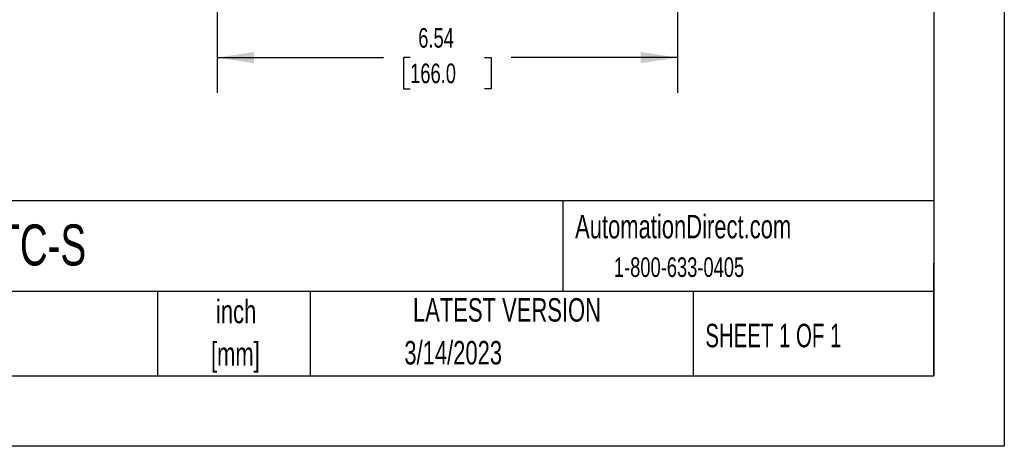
# Model space of a CAD drawing. Header units: inches. Extents: x 0 to 44, y 0 to 34.
# Tile 9 of 21: x 30 to 44, y 0 to 6.1. Entities that reach past the tile are written whole.
import ezdxf

# ---------------------------------------------------------------- set-up
doc = ezdxf.new("R2010")
doc.units = ezdxf.units.IN
doc.header["$LTSCALE"] = 4
doc.header["$MEASUREMENT"] = 0
doc.linetypes.add('CENTERX2', pattern=[0.8, 0.5, -0.1, 0.1, -0.1])
doc.layers.add('DIMENSIONS', color=140, linetype='Continuous', lineweight=25)
doc.layers.add('TEXT', color=140, linetype='Continuous', lineweight=25)
doc.styles.add('SLDTEXTSTYLE0', font='TXT', dxfattribs={"width": 0.7})
doc.styles.add('SLDTEXTSTYLE1', font='TXT', dxfattribs={"width": 0.65})
doc.dimstyles.new('SLDDIMSTYLE1', dxfattribs={"dimtxt": 0.277778, "dimasz": 0.52, "dimexe": 0, "dimexo": 0.0625, "dimgap": 0.069444, "dimtad": 0, "dimtih": 1, "dimtoh": 1, "dimrnd": 1e-09, "dimzin": 12, "dimdsep": 46, "dimtxsty": 'SLDTEXTSTYLE0', "dimsah": 1, "dimcen": 0.09, "dimadec": 0, "dimazin": 3, "dimtfac": 1, "dimtofl": 0, "dimtmove": 0, "dimatfit": 3, "dimfxl": 0, "dimfrac": 2, "dimtolj": 1, "dimtzin": 12, "dimarcsym": 0})

# ---------------------------------------------------------------- blocks, each defined once
blk = doc.blocks.new('SW_NOTE_0_1')
at = {"layer": 'TEXT', "color": 0, "linetype": 'CENTERX2', "lineweight": 18, "char_height": 0.3333, "attachment_point": 2, "style": 'SLDTEXTSTYLE0'}
for s, insert in [('inch', (0.5, 0.43)), ('[mm]', (0.489, -0.172))]:
    blk.add_mtext(s, dxfattribs=dict(at, insert=insert))
blk = doc.blocks.new('SW_NOTE_0_2')
at = {"layer": 'TEXT', "color": 0, "linetype": 'CENTERX2', "lineweight": 18, "char_height": 0.33333, "attachment_point": 1, "style": 'SLDTEXTSTYLE0'}
for s, insert in [('UNLESS OTHERWISE', (0, 0.43)), ('SPECIFIED UNITS ARE:', (0, -0.172))]:
    blk.add_mtext(s, dxfattribs=dict(at, insert=insert))
blk = doc.blocks.new('_D_11')
at = {"layer": 'DIMENSIONS'}
for p, q in [((33.058, 7.431), (31.97, 7.431)), ((34.278, 7.431), (33.058, 7.431)), ((33.058, 7.372), (33.058, 6.931)), ((34.278, 7.372), (34.278, 6.931))]:
    blk.add_line(p, q, dxfattribs=at)
for points in [[(33.058, 7.431), (33.578, 7.351), (33.578, 7.511)], [(34.278, 7.431), (33.758, 7.511), (33.758, 7.351)]]:
    blk.add_solid(points, dxfattribs=at)
at = {"layer": 'DIMENSIONS', "char_height": 0.27778, "attachment_point": 1, "style": 'SLDTEXTSTYLE0'}
for s, insert in [('6X 1.22 [31.0]', (28.895, 7.789)), ('x 0.34 [8.7] SLOT', (28.599, 7.347))]:
    blk.add_mtext(s, dxfattribs=dict(at, insert=insert))
blk = doc.blocks.new('_D_19')
at = {"layer": 'DIMENSIONS'}
for p, q in [((32.823, 7.372), (32.823, 5.021)), ((39.358, 7.372), (39.358, 5.021)), ((32.823, 5.521), (35.185, 5.521)), ((35.562, 5.52), (35.469, 5.52)), ((35.469, 5.52), (35.469, 5.078)), ((36.619, 5.52), (36.712, 5.52)), ((36.712, 5.52), (36.712, 5.078)), ((39.358, 5.521), (36.995, 5.521)), ((35.469, 5.078), (35.562, 5.078)), ((36.712, 5.078), (36.619, 5.078))]:
    blk.add_line(p, q, dxfattribs=at)
for points in [[(32.823, 5.521), (33.343, 5.441), (33.343, 5.601)], [(39.358, 5.521), (38.838, 5.601), (38.838, 5.441)]]:
    blk.add_solid(points, dxfattribs=at)
at = {"layer": 'DIMENSIONS', "char_height": 0.2778, "attachment_point": 1, "style": 'SLDTEXTSTYLE0'}
for s, insert in [('6.54', (35.677, 5.94)), ('166.0', (35.562, 5.436))]:
    blk.add_mtext(s, dxfattribs=dict(at, insert=insert))

msp = doc.modelspace()

# ---------------------------------------------------------------- linework, layer by layer
at = {"color": 7, "linetype": 'Continuous'}
for p, q in [((44.0004, 34.0004), (44.0004, 0.0004)), ((44.0004, 0.0004), (0.0004, 0.0004))]:
    msp.add_line(p, q, dxfattribs=at)
at = {"layer": 'TEXT'}
for p, q in [((43, 33), (43, 1)), ((43, 3.4844), (1, 3.4844)), ((37.7284, 3.4844), (37.7284, 2.2)), ((43, 1), (43, 2.6)), ((43, 2.2), (1, 2.2)), ((31.9723, 2.2), (31.9723, 1)), ((34.1436, 2.2), (34.1436, 1)), ((39.5825, 2.2), (39.5825, 1)), ((1, 1), (43, 1))]:
    msp.add_line(p, q, dxfattribs=at)

# ---------------------------------------------------------------- block references
at = {"layer": 'TEXT', "linetype": 'CENTERX2', "lineweight": 18}
for name, p in [('SW_NOTE_0_2', (26.3949, 1.6749)), ('SW_NOTE_0_1', (32.5904, 1.6514))]:
    msp.add_blockref(name, p, dxfattribs=at)

# ---------------------------------------------------------------- texts
for s, insert, char_height, attachment_point, style in [('AutomationDirect.com', (37.9047, 3.2876), 0.333333, 1, 'SLDTEXTSTYLE0'), ('00158ET3EBM145TC-S', (25.0721, 3.1515), 0.583333, 1, 'SLDTEXTSTYLE0'), ('1-800-633-0405', (38.4554, 2.6836), 0.277778, 1, 'SLDTEXTSTYLE0'), ('LATEST VERSION', (36.9373, 2.1046), 0.333333, 2, 'SLDTEXTSTYLE0'), ('SHEET 1 OF 1', (39.7545, 1.7404), 0.333333, 1, 'SLDTEXTSTYLE1'), ('3/14/2023', (36.1735, 1.4963), 0.33333, 2, 'SLDTEXTSTYLE0')]:
    msp.add_mtext(s, dxfattribs=dict(at, insert=insert, char_height=char_height, attachment_point=attachment_point, style=style))

# ---------------------------------------------------------------- dimensions: what is measured, and where the dimension line sits
at = {"layer": 'DIMENSIONS'}
dim = msp.add_linear_dim(base=(33.0579, 7.4305), p1=(34.2784, 7.5716), p2=(33.0579, 7.5716), text='6X 1.22 [31.0]\\Px 0.34 [8.7] SLOT', dimstyle='SLDDIMSTYLE1', dxfattribs=at)
dim.commit()
dim.dimension.update_dxf_attribs({"geometry": '_D_11', "text_midpoint": (30.2535, 7.4305), "dimtype": 160})
dim = msp.add_linear_dim(base=(39.3579, 5.5207), p1=(32.8225, 7.5716), p2=(39.3579, 7.5716), dimstyle='SLDDIMSTYLE1', dxfattribs=at)
dim.commit()
dim.dimension.update_dxf_attribs({"geometry": '_D_19', "text_midpoint": (36.0902, 5.5207), "dimtype": 160})

doc.saveas('drawing.dxf')
